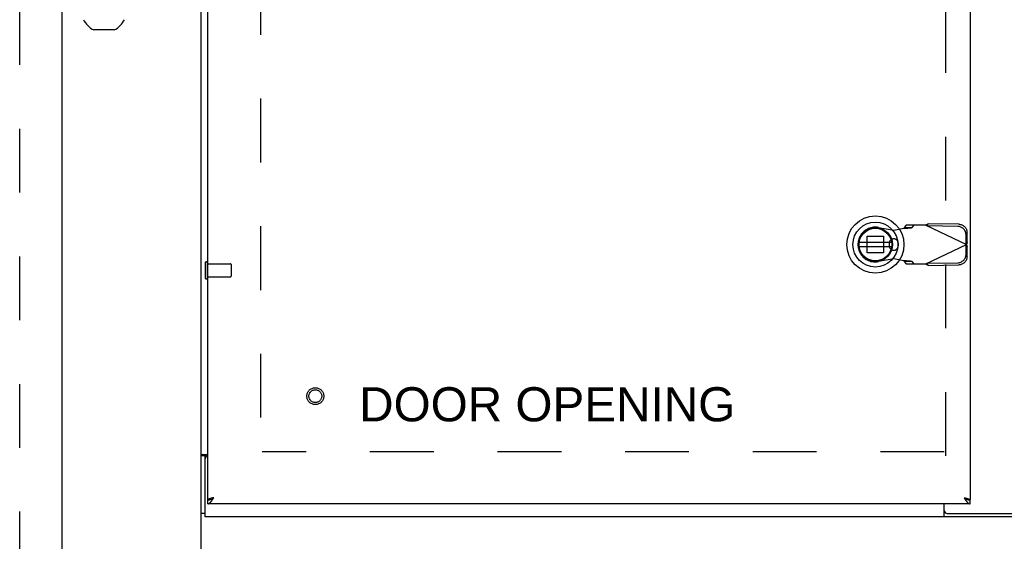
# Model space of a CAD drawing. Header units: inches. Extents: x 0 to 224, y 0 to 145.
# Tile 56 of 62: x 129 to 148, y 64 to 74. Entities that reach past the tile are written whole.
import ezdxf

# ---------------------------------------------------------------- set-up
doc = ezdxf.new("R2010")
doc.units = ezdxf.units.IN
doc.header["$LTSCALE"] = 12.302632
doc.header["$MEASUREMENT"] = 0
doc.linetypes.add('HIDDEN', pattern=[0.2, 0.1, -0.1])
doc.layers.get('0').update_dxf_attribs({"linetype": 'CONTINUOUS'})
doc.layers.add('02___PRT_ALL_AXES', color=7, linetype='CONTINUOUS')
doc.layers.add('DEFAULT_2', color=8, linetype='HIDDEN')
doc.styles.get("Standard").update_dxf_attribs({"font": 'arial.ttf'})

msp = doc.modelspace()

# ---------------------------------------------------------------- linework, layer by layer
at = {"color": 3, "linetype": 'Continuous'}
for p, q in [((132.9793, 64.6467), (132.9793, 88.5207)), ((133.1043, 64.9137), (133.1043, 88.2537)), ((147.8043, 88.2537), (147.8043, 64.9137)), ((130.2918, 85.7297), (130.2918, 23.4377)), ((133.0101, 65.7857), (133.1043, 65.7857)), ((133.0543, 64.5837), (133.0543, 65.6987)), ((133.1552, 64.9347), (133.1508, 64.9334)), ((133.1598, 64.9359), (133.1552, 64.9347)), ((133.1644, 64.9371), (133.1598, 64.9359)), ((133.1692, 64.9384), (133.1644, 64.9371)), ((133.1741, 64.9396), (133.1692, 64.9384)), ((133.1816, 64.9415), (133.1741, 64.9396)), ((133.1893, 64.9433), (133.1816, 64.9415)), ((133.1998, 64.9458), (133.1893, 64.9433)), ((133.2213, 64.9507), (133.1998, 64.9458)), ((133.2024, 64.9214), (133.2062, 64.9272)), ((133.2062, 64.9272), (133.2118, 64.9359)), ((133.2118, 64.9359), (133.2213, 64.9507)), ((147.6873, 64.9507), (147.69, 64.9501)), ((147.6873, 64.9507), (147.6948, 64.9389)), ((147.69, 64.9501), (147.7061, 64.9464)), ((147.6948, 64.9389), (147.7005, 64.9301)), ((147.7005, 64.9301), (147.7042, 64.9243)), ((147.7061, 64.9464), (147.7166, 64.9439)), ((147.7166, 64.9439), (147.7244, 64.9421)), ((147.7344, 64.9396), (147.7393, 64.9384)), ((147.7393, 64.9384), (147.7441, 64.9371)), ((147.7441, 64.9371), (147.7488, 64.9359)), ((147.7488, 64.9359), (147.7533, 64.9347)), ((133.1063, 64.9137), (133.1043, 64.9137)), ((147.8043, 64.8337), (133.1043, 64.8337)), ((133.1986, 64.9157), (133.2024, 64.9214)), ((147.3043, 64.5837), (147.3043, 64.8337)), ((147.7042, 64.9243), (147.708, 64.9185)), ((147.708, 64.9185), (147.7118, 64.9129)), ((147.7118, 64.9129), (147.7156, 64.9073)), ((147.8022, 64.9137), (147.8043, 64.9137)), ((149.9043, 64.5837), (133.0543, 64.5837)), ((147.3643, 64.6467), (149.9793, 64.6467))]:
    msp.add_line(p, q, dxfattribs=at)
at = {"color": 7, "linetype": 'Continuous'}
for p, q in [((131.3028, 73.9687), (130.9057, 73.9687)), ((133.0543, 65.7606), (132.9793, 65.7606)), ((133.0543, 65.6987), (133.0543, 65.7606)), ((133.1043, 64.8337), (133.1043, 64.9087)), ((133.1063, 64.9137), (133.141, 64.9137)), ((147.8022, 64.9137), (147.7676, 64.9137)), ((147.8043, 64.8337), (147.8043, 64.9087)), ((133.0543, 64.6467), (132.9793, 64.6467)), ((132.9793, 16.7087), (132.9793, 64.6467)), ((147.3283, 64.6587), (147.3043, 64.6587))]:
    msp.add_line(p, q, dxfattribs=at)
at = {"color": 6, "linetype": 'Continuous'}
for p, q in [((146.2894, 69.8708), (145.6645, 69.8708)), ((145.6645, 69.792), (146.2894, 69.792))]:
    msp.add_line(p, q, dxfattribs=at)
at = {"color": 3, "linetype": 'Continuous'}
for points in [[(132.9994, 65.7786), (132.9952, 65.7763), (132.9931, 65.7752), (132.9911, 65.774), (132.9892, 65.7729), (132.9874, 65.7717), (132.9858, 65.7706), (132.9843, 65.7694), (132.9829, 65.7681), (132.9818, 65.7668), (132.9809, 65.7656), (132.9802, 65.7645), (132.9797, 65.7633), (132.9794, 65.7623), (132.9793, 65.7614), (132.9793, 65.7606)], [(133.0101, 65.7857), (133.0087, 65.7845), (133.0071, 65.7833), (133.0054, 65.7821), (133.0035, 65.781), (133.0015, 65.7798), (132.9994, 65.7786)], [(133.1508, 64.9334), (133.1487, 64.9328), (133.1466, 64.9322), (133.1446, 64.9316), (133.1425, 64.931), (133.1406, 64.9304), (133.1386, 64.9297), (133.1367, 64.9291), (133.1349, 64.9285), (133.1331, 64.9279), (133.1313, 64.9273), (133.1296, 64.9267), (133.128, 64.926), (133.1264, 64.9254), (133.1248, 64.9248), (133.1233, 64.9242), (133.1219, 64.9236), (133.1205, 64.923), (133.1191, 64.9223), (133.1179, 64.9217), (133.1166, 64.9211), (133.1154, 64.9205), (133.1143, 64.9199), (133.1132, 64.9193), (133.1122, 64.9186), (133.1113, 64.918), (133.1104, 64.9174), (133.1096, 64.9168), (133.1088, 64.9162), (133.1081, 64.9156), (133.1074, 64.9149), (133.1068, 64.9143), (133.1063, 64.9137)], [(147.7244, 64.9421), (147.732, 64.9402), (147.7344, 64.9396)], [(147.7533, 64.9347), (147.7577, 64.9334), (147.7598, 64.9328), (147.7619, 64.9322), (147.764, 64.9316), (147.766, 64.931), (147.768, 64.9304), (147.7699, 64.9297), (147.7718, 64.9291), (147.7736, 64.9285), (147.7754, 64.9279), (147.7772, 64.9273), (147.7789, 64.9267), (147.7805, 64.926), (147.7821, 64.9254), (147.7837, 64.9248), (147.7852, 64.9242), (147.7866, 64.9236), (147.788, 64.923), (147.7894, 64.9223), (147.7907, 64.9217), (147.7919, 64.9211), (147.7931, 64.9205), (147.7942, 64.9199), (147.7953, 64.9193), (147.7963, 64.9186), (147.7972, 64.918), (147.7981, 64.9174), (147.799, 64.9168), (147.7997, 64.9162), (147.8004, 64.9156), (147.8011, 64.9149), (147.8017, 64.9143), (147.8022, 64.9137)], [(133.1043, 64.8337), (133.1061, 64.8337), (133.108, 64.8339), (133.1099, 64.834), (133.1118, 64.8343), (133.1137, 64.8346), (133.1156, 64.8351), (133.1175, 64.8355), (133.1194, 64.8361), (133.1212, 64.8367), (133.1231, 64.8374), (133.125, 64.8382), (133.1269, 64.8391), (133.1288, 64.84), (133.1307, 64.841), (133.1326, 64.8421), (133.1344, 64.8432), (133.1363, 64.8444), (133.1382, 64.8457), (133.1401, 64.847), (133.142, 64.8484), (133.1439, 64.8499), (133.1458, 64.8514), (133.1477, 64.853), (133.1495, 64.8547), (133.1514, 64.8564), (133.1533, 64.8582), (133.1552, 64.86), (133.1571, 64.8619), (133.159, 64.8639), (133.1609, 64.8659), (133.1628, 64.868), (133.1646, 64.8701), (133.1665, 64.8723), (133.1684, 64.8745), (133.1703, 64.8768), (133.1722, 64.8791), (133.1741, 64.8815), (133.176, 64.8839), (133.1779, 64.8863), (133.1797, 64.8888), (133.1816, 64.8914), (133.1835, 64.8939), (133.1854, 64.8965), (133.1873, 64.8992), (133.1892, 64.9019), (133.1911, 64.9046), (133.193, 64.9073)], [(133.193, 64.9073), (133.1948, 64.9101), (133.1986, 64.9157)], [(147.7156, 64.9073), (147.7174, 64.9046), (147.7193, 64.9019), (147.7212, 64.8992), (147.7231, 64.8965), (147.725, 64.8939), (147.7269, 64.8914), (147.7288, 64.8888), (147.7307, 64.8863), (147.7325, 64.8839), (147.7344, 64.8815), (147.7363, 64.8791), (147.7382, 64.8768), (147.7401, 64.8745), (147.742, 64.8723), (147.7439, 64.8701), (147.7458, 64.868), (147.7476, 64.8659), (147.7495, 64.8639), (147.7514, 64.8619), (147.7533, 64.86), (147.7552, 64.8582), (147.7571, 64.8564), (147.759, 64.8547), (147.7609, 64.853), (147.7627, 64.8514), (147.7646, 64.8499), (147.7665, 64.8484), (147.7684, 64.847), (147.7703, 64.8457), (147.7722, 64.8444), (147.7741, 64.8432), (147.776, 64.8421), (147.7778, 64.841), (147.7797, 64.84), (147.7816, 64.8391), (147.7835, 64.8382), (147.7854, 64.8374), (147.7873, 64.8367), (147.7892, 64.8361), (147.791, 64.8355), (147.7929, 64.8351), (147.7948, 64.8346), (147.7967, 64.8343), (147.7986, 64.834), (147.8005, 64.8339), (147.8024, 64.8337), (147.8043, 64.8337)]]:
    msp.add_lwpolyline(points, dxfattribs=at)
at = {"color": 7, "linetype": 'Continuous'}
for points in [[(133.0608, 65.7718), (133.0588, 65.7695), (133.0578, 65.7684), (133.0569, 65.7673), (133.0561, 65.7661), (133.0555, 65.765), (133.0549, 65.7638), (133.0545, 65.7627), (133.0543, 65.7616), (133.0543, 65.7606)], [(133.0653, 65.7857), (133.0655, 65.7849), (133.0657, 65.7839), (133.0658, 65.7828), (133.0658, 65.7816), (133.0657, 65.7804), (133.0654, 65.7791), (133.0649, 65.7777), (133.0642, 65.7764), (133.0635, 65.7752), (133.0626, 65.7741), (133.0617, 65.7729), (133.0608, 65.7718)], [(133.1401, 64.9135), (133.142, 64.914), (133.1439, 64.9145), (133.1458, 64.9151), (133.1477, 64.9156), (133.1495, 64.9162), (133.1514, 64.9169), (133.1533, 64.9175), (133.1552, 64.9182), (133.1571, 64.9188), (133.159, 64.9195), (133.1609, 64.9203), (133.1628, 64.921), (133.1646, 64.9218), (133.1665, 64.9226), (133.1684, 64.9234), (133.1703, 64.9242), (133.1722, 64.925), (133.1741, 64.9259), (133.176, 64.9267), (133.1779, 64.9276), (133.1793, 64.9283)], [(147.7293, 64.9283), (147.7307, 64.9276), (147.7325, 64.9267), (147.7344, 64.9259), (147.7363, 64.925), (147.7382, 64.9242), (147.7401, 64.9234), (147.742, 64.9226), (147.7439, 64.9218), (147.7458, 64.921), (147.7476, 64.9203), (147.7495, 64.9195), (147.7514, 64.9188), (147.7533, 64.9182), (147.7552, 64.9175), (147.7571, 64.9169), (147.759, 64.9162), (147.7609, 64.9156), (147.7627, 64.9151), (147.7646, 64.9145), (147.7665, 64.914)], [(133.1043, 64.9087), (133.1061, 64.9087), (133.108, 64.9088), (133.1099, 64.9088), (133.1118, 64.9089), (133.1137, 64.909), (133.1156, 64.9092), (133.1175, 64.9094), (133.1194, 64.9096), (133.1212, 64.9098), (133.1231, 64.9101), (133.125, 64.9103), (133.1269, 64.9106), (133.1288, 64.911), (133.1307, 64.9113), (133.1326, 64.9117), (133.1344, 64.9121), (133.1363, 64.9125), (133.1382, 64.913), (133.1401, 64.9135)], [(147.7665, 64.914), (147.7684, 64.9135), (147.7703, 64.913), (147.7722, 64.9125), (147.7741, 64.9121), (147.776, 64.9117), (147.7778, 64.9113), (147.7797, 64.911), (147.7816, 64.9106), (147.7835, 64.9103), (147.7854, 64.9101), (147.7873, 64.9098), (147.7892, 64.9096), (147.791, 64.9094), (147.7929, 64.9092), (147.7948, 64.909), (147.7967, 64.9089), (147.7986, 64.9088), (147.8005, 64.9088), (147.8024, 64.9087), (147.8043, 64.9087)]]:
    msp.add_lwpolyline(points, dxfattribs=at)
for radius in [0.5512, 0.4331, 0.3287, 0.3169]:
    msp.add_circle((145.977, 69.8314), radius, dxfattribs=at)
at = {"color": 6, "linetype": 'Continuous'}
msp.add_circle((145.977, 69.8314), 0.315, dxfattribs=at)
at = {"color": 7, "linetype": 'Continuous'}
for start, end in [(206.63185, 243.36815), (296.63185, 333.36815)]:
    msp.add_arc((131.1043, 74.3647), 0.443, start, end, dxfattribs=at)
at = {"color": 3, "linetype": 'Continuous'}
for centre, start, end in [((133.1143, 65.6987), 99.59734, 180), ((147.3643, 64.7067), 180, 270)]:
    msp.add_arc(centre, 0.06, start, end, dxfattribs=at)
at = {"layer": '02___PRT_ALL_AXES', "color": 8, "linetype": 'HIDDEN'}
for p, q in [((133.0973, 69.4577), (133.5443, 69.4577)), ((133.0973, 69.2097), (133.0973, 69.4577)), ((133.0973, 69.2097), (133.5443, 69.2097))]:
    msp.add_line(p, q, dxfattribs=at)
msp.add_circle((135.1793, 66.9087), 0.124, dxfattribs=at)
at = {"layer": 'DEFAULT_2', "color": 8, "linetype": 'HIDDEN'}
for p, q in [((134.1224, 87.409), (134.1224, 65.7584)), ((147.3361, 65.7584), (147.3361, 87.409)), ((129.4793, 24.0837), (129.4793, 85.0837)), ((146.037, 70.1606), (146.3313, 70.107)), ((146.3313, 70.107), (146.5282, 70.1448)), ((146.5736, 70.2054), (146.532, 70.1593)), ((146.532, 70.1593), (146.6871, 70.1593)), ((146.9474, 70.2054), (146.5736, 70.2054)), ((146.6871, 70.1593), (146.7287, 70.2054)), ((146.9474, 70.2054), (147.7348, 69.8314)), ((146.9757, 70.192), (146.9955, 70.2335)), ((147.5662, 70.1819), (146.9757, 70.192)), ((147.5859, 70.2235), (146.9955, 70.2335)), ((147.7482, 69.876), (147.7448, 70.0689)), ((145.8175, 69.9908), (146.1364, 69.9908)), ((145.8175, 69.6719), (145.8175, 69.9908)), ((146.1364, 69.9908), (146.1364, 69.6719)), ((147.7285, 69.8344), (147.7251, 70.0273)), ((147.7482, 69.876), (147.7285, 69.8344)), ((147.7482, 69.876), (147.7439, 69.8614)), ((146.2447, 69.855), (146.2447, 69.8078)), ((146.4179, 69.855), (146.4179, 69.8078)), ((146.9474, 69.4574), (147.7348, 69.8314)), ((147.7251, 69.6354), (147.7285, 69.8283)), ((147.7285, 69.8283), (147.7482, 69.7868)), ((147.7394, 69.8464), (147.7348, 69.8314)), ((147.7348, 69.8314), (147.7416, 69.8088)), ((147.7439, 69.8614), (147.7394, 69.8464)), ((147.7448, 69.5938), (147.7482, 69.7868)), ((146.1364, 69.6719), (145.8175, 69.6719)), ((146.3313, 69.5558), (146.037, 69.5022)), ((146.5282, 69.5179), (146.3313, 69.5558)), ((146.6871, 69.5034), (146.532, 69.5034)), ((146.532, 69.5034), (146.5736, 69.4574)), ((146.7287, 69.4574), (146.6871, 69.5034)), ((133.0543, 69.4757), (133.0543, 69.1917)), ((133.0973, 69.4757), (133.0973, 69.1917)), ((133.5543, 69.4477), (133.5543, 69.2197)), ((146.5736, 69.4574), (146.9474, 69.4574)), ((146.9757, 69.4708), (147.5662, 69.4809)), ((146.9955, 69.4292), (146.9757, 69.4708)), ((146.9955, 69.4292), (147.5859, 69.4393)), ((147.3043, 65.8337), (134.1543, 65.8337))]:
    msp.add_line(p, q, dxfattribs=at)
for points in [[(146.532, 70.1593), (146.5318, 70.1569), (146.5313, 70.1545), (146.5307, 70.1521), (146.5299, 70.1497), (146.5291, 70.1472), (146.5282, 70.1448)], [(146.5282, 70.1448), (146.5442, 70.1459), (146.5758, 70.1479)], [(146.5758, 70.1479), (146.5909, 70.149), (146.6054, 70.15), (146.6191, 70.151), (146.6319, 70.1521), (146.6437, 70.1531), (146.6544, 70.1542), (146.6638, 70.1552), (146.6718, 70.1562), (146.6784, 70.1573), (146.6836, 70.1583), (146.6871, 70.1593)], [(146.9474, 70.2054), (146.9635, 70.215), (146.9716, 70.2197), (146.9796, 70.2244), (146.9875, 70.229), (146.9955, 70.2335)], [(147.7251, 70.0273), (147.724, 70.0424), (147.7215, 70.0571), (147.7175, 70.0716), (147.7121, 70.0857), (147.7053, 70.0993), (147.6972, 70.1122), (147.6879, 70.1243), (147.6774, 70.1355), (147.6659, 70.1457), (147.6535, 70.1548), (147.6402, 70.1627), (147.6262, 70.1693), (147.6117, 70.1745), (147.5968, 70.1784), (147.5816, 70.1809), (147.5662, 70.1819)], [(147.5859, 70.2235), (147.6014, 70.2225), (147.6165, 70.22), (147.6315, 70.2161), (147.646, 70.2109), (147.6599, 70.2042), (147.6732, 70.1964), (147.6857, 70.1873), (147.6972, 70.1771), (147.7077, 70.1659), (147.717, 70.1538), (147.7251, 70.1409), (147.7319, 70.1273), (147.7373, 70.1132), (147.7413, 70.0987), (147.7438, 70.0839), (147.7448, 70.0689)], [(147.7416, 69.8088), (147.746, 69.794), (147.7482, 69.7868)], [(146.6871, 69.5034), (146.6836, 69.5045), (146.6784, 69.5055), (146.6718, 69.5065), (146.6638, 69.5076), (146.6544, 69.5086), (146.6437, 69.5096), (146.6319, 69.5107), (146.6191, 69.5117), (146.6054, 69.5127), (146.5909, 69.5138), (146.5758, 69.5148), (146.5602, 69.5159), (146.5282, 69.5179)], [(146.5282, 69.5179), (146.5291, 69.5155), (146.5299, 69.5131), (146.5307, 69.5107), (146.5313, 69.5083), (146.5318, 69.5058), (146.532, 69.5034)], [(147.5662, 69.4809), (147.5816, 69.4819), (147.5968, 69.4843), (147.6117, 69.4882), (147.6262, 69.4935), (147.6402, 69.5001), (147.6535, 69.508), (147.6659, 69.5171), (147.6774, 69.5272), (147.6879, 69.5385), (147.6972, 69.5506), (147.7053, 69.5635), (147.7121, 69.577), (147.7175, 69.5912), (147.7215, 69.6057), (147.724, 69.6204), (147.7251, 69.6354)], [(147.7448, 69.5938), (147.7438, 69.5788), (147.7413, 69.5641), (147.7373, 69.5496), (147.7319, 69.5354), (147.7251, 69.5219), (147.717, 69.509), (147.7076, 69.4969), (147.6972, 69.4857), (147.6857, 69.4755), (147.6732, 69.4664), (147.6599, 69.4585), (147.646, 69.4519), (147.6315, 69.4466), (147.6165, 69.4427), (147.6014, 69.4403), (147.5859, 69.4393)], [(146.9716, 69.4431), (146.9555, 69.4526), (146.9474, 69.4574)], [(146.9955, 69.4292), (146.9875, 69.4337), (146.9796, 69.4384), (146.9716, 69.4431)]]:
    msp.add_lwpolyline(points, dxfattribs=at)
for radius in [0.1635, 0.124]:
    msp.add_circle((135.1793, 66.9087), radius, dxfattribs=at)
for centre, radius, start, end in [((145.977, 69.8314), 0.3346, 79.67298, 280.32702), ((146.3313, 69.855), 0.0866, 0, 180), ((146.3313, 69.8078), 0.0866, 180, 360), ((133.0758, 69.4757), 0.0215, 0, 180), ((133.5443, 69.4477), 0.01, 0, 90), ((133.0758, 69.1917), 0.0215, 180, 360), ((133.5443, 69.2197), 0.01, 270, 360)]:
    msp.add_arc(centre, radius, start, end, dxfattribs=at)

# ---------------------------------------------------------------- texts
at = {"color": 2, "linetype": 'Continuous', "insert": (139.65, 67.0811), "char_height": 0.657895, "width": 7.239288, "attachment_point": 2, "line_spacing_factor": 0.9}
msp.add_mtext('DOOR OPENING', dxfattribs=at)

doc.saveas('drawing.dxf')
